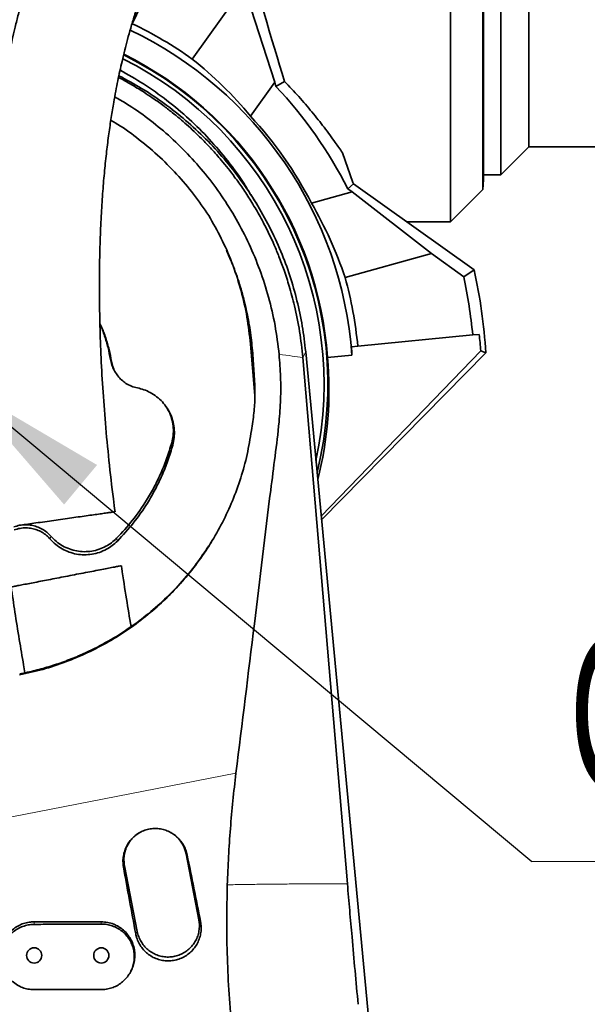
# Model space of a CAD drawing. Header units: millimetres. Extents: x 0 to 11920, y 0 to 8400.
# Tile 25 of 63: x 3541 to 3795, y 6583 to 7023. Entities that reach past the tile are written whole.
import ezdxf

# ---------------------------------------------------------------- set-up
doc = ezdxf.new("R2010")
doc.units = ezdxf.units.MM
doc.header["$LTSCALE"] = 20
doc.styles.add('SLDTEXTSTYLE0', font='TXT', dxfattribs={"width": 0.605})
doc.dimstyles.new('SLDDIMSTYLE0', dxfattribs={"dimtxt": 70, "dimasz": 70, "dimexe": 0, "dimexo": 0.0625, "dimgap": 17.5, "dimtad": 1, "dimdec": 1, "dimrnd": 1e-09, "dimzin": 12, "dimdsep": 46, "dimtxsty": 'SLDTEXTSTYLE0', "dimsah": 1, "dimcen": 0.09, "dimadec": 0, "dimazin": 3, "dimtfac": 1, "dimtofl": 0, "dimtmove": 0, "dimatfit": 3, "dimfxl": 1, "dimfrac": 2, "dimtolj": 1, "dimtzin": 12, "dimarcsym": 0})
doc.dimstyles.new('SLDDIMSTYLE1', dxfattribs={"dimtxt": 0.18, "dimasz": 70, "dimexe": 0, "dimexo": 0.0625, "dimgap": 0, "dimtad": 0, "dimtih": 1, "dimtoh": 1, "dimdec": 0, "dimrnd": 1e-09, "dimzin": 0, "dimdsep": 46, "dimtxsty": 'Standard', "dimsah": 1, "dimcen": 0.09, "dimadec": 0, "dimazin": 0, "dimtfac": 70, "dimtdec": 0, "dimtofl": 0, "dimtmove": 0, "dimatfit": 3, "dimfxl": 1, "dimfrac": 2, "dimtolj": 1, "dimtzin": 0, "dimarcsym": 0})
doc.dimstyles.new('SLDDIMSTYLE2', dxfattribs={"dimtxt": 70, "dimasz": 70, "dimexe": 0, "dimexo": 0.0625, "dimgap": 17.5, "dimtad": 1, "dimdec": 0, "dimrnd": 1e-09, "dimzin": 12, "dimdsep": 46, "dimtxsty": 'SLDTEXTSTYLE0', "dimsah": 1, "dimcen": 0.09, "dimadec": 0, "dimazin": 3, "dimtfac": 1, "dimtofl": 0, "dimtmove": 0, "dimatfit": 3, "dimfxl": 1, "dimfrac": 2, "dimtolj": 1, "dimtzin": 12, "dimarcsym": 0})
doc.dimstyles.new('SLDDIMSTYLE3', dxfattribs={"dimtxt": 70, "dimasz": 70, "dimexe": 0, "dimexo": 0.0625, "dimgap": 17.5, "dimtad": 1, "dimdec": 1, "dimrnd": 1e-09, "dimzin": 12, "dimdsep": 46, "dimtxsty": 'SLDTEXTSTYLE0', "dimsah": 1, "dimcen": 0.09, "dimse1": 1, "dimsd1": 1, "dimadec": 0, "dimazin": 3, "dimtfac": 1, "dimtofl": 0, "dimtmove": 0, "dimatfit": 3, "dimfxl": 1, "dimfrac": 2, "dimtolj": 1, "dimtzin": 12, "dimarcsym": 0})

# ---------------------------------------------------------------- blocks, each defined once
blk = doc.blocks.new('_D_8')
at = {"color": 7, "linetype": 'Continuous', "lineweight": 0}
for p, q in [((3113.33, 6946.19), (3113.33, 7635.25)), ((4897.21, 7163.22), (4897.21, 7635.25)), ((3113.33, 7605.25), (4897.21, 7605.25))]:
    blk.add_line(p, q, dxfattribs=at)
at = {"color": 7, "linetype": 'Continuous', "lineweight": 18}
for centre, start, end in [((4005.76, 7658.97), 153.4349, 206.5651), ((4004.79, 7658.97), 333.4349, 26.5651)]:
    blk.add_arc(centre, 120.11, start, end, dxfattribs=at)
for points in [[(3113.33, 7605.25), (3183.33, 7595.25), (3183.33, 7615.25)], [(4897.21, 7605.25), (4827.21, 7615.25), (4827.21, 7595.25)]]:
    blk.add_solid(points, dxfattribs=at)
at = {"color": 7, "linetype": 'Continuous', "lineweight": 18, "insert": (3898.33, 7695.48), "char_height": 70, "attachment_point": 1, "style": 'SLDTEXTSTYLE0'}
blk.add_mtext('1784', dxfattribs=at)
blk = doc.blocks.new('_D_9')
at = {"color": 7, "linetype": 'Continuous', "lineweight": 0}
for p, q in [((3514.71, 6864.22), (3514.71, 7355.25)), ((4697.21, 7064.22), (4697.21, 7355.25)), ((3514.71, 7325.25), (4697.21, 7325.25))]:
    blk.add_line(p, q, dxfattribs=at)
at = {"color": 7, "linetype": 'Continuous', "lineweight": 18}
for points in [[(3514.71, 7325.25), (3584.71, 7315.25), (3584.71, 7335.25)], [(4697.21, 7325.25), (4627.21, 7335.25), (4627.21, 7315.25)]]:
    blk.add_solid(points, dxfattribs=at)
at = {"color": 7, "linetype": 'Continuous', "lineweight": 18, "insert": (3958.92, 7415.48), "char_height": 70, "attachment_point": 1, "style": 'SLDTEXTSTYLE0'}
blk.add_mtext('1182,5', dxfattribs=at)
blk = doc.blocks.new('SW_SYMBOL_MOD_CL')
at = {"color": 0, "linetype": 'Continuous', "lineweight": 0, "char_height": 15515, "attachment_point": 5, "style": 'SLDTEXTSTYLE0'}
for s, insert in [('C', (8000, 12000)), ('L', (12000, 6000))]:
    blk.add_mtext(s, dxfattribs=dict(at, insert=insert))
blk = doc.blocks.new('SW_NOTE_0_7')
at = {"color": 0, "linetype": 'Continuous', "lineweight": 0}
for p, q in [((0, 0), (331.11, 0)), ((331.11, 0), (0, 0)), ((0, 0), (331.11, 0)), ((331.11, 0), (0, 0)), ((0, 0), (331.11, 0)), ((331.11, 0), (0, 0))]:
    blk.add_line(p, q, dxfattribs=at)
at = {"color": 0, "linetype": 'Continuous', "lineweight": 0, "xscale": 0.0045117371, "yscale": 0.0045117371, "zscale": 0.0045117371}
blk.add_blockref('SW_SYMBOL_MOD_CL', (1.24, 11.7), dxfattribs=at)
at = {"color": 0, "linetype": 'Continuous', "lineweight": 0, "insert": (118.3, 91.82), "char_height": 70, "attachment_point": 1, "style": 'SLDTEXTSTYLE0'}
blk.add_mtext('Axis 3', dxfattribs=at)
blk = doc.blocks.new('_D_15')
at = {"color": 7, "linetype": 'Continuous', "lineweight": 0}
for p, q in [((5047.21, 6302.89), (5047.21, 6622.6)), ((5047.21, 6592.6), (4644.22, 6592.6))]:
    blk.add_line(p, q, dxfattribs=at)
at = {"color": 7, "linetype": 'Continuous', "lineweight": 18}
for centre, start, end in [((4764.33, 6646.32), 153.4349, 206.5651), ((4763.36, 6646.32), 333.4349, 26.5651)]:
    blk.add_arc(centre, 120.11, start, end, dxfattribs=at)
blk.add_solid([(5047.21, 6592.6), (4977.21, 6602.6), (4977.21, 6582.6)], dxfattribs=at)
at = {"color": 7, "linetype": 'Continuous', "lineweight": 18, "insert": (4656.9, 6682.83), "char_height": 70, "attachment_point": 1, "style": 'SLDTEXTSTYLE0'}
blk.add_mtext('1934', dxfattribs=at)

msp = doc.modelspace()

# ---------------------------------------------------------------- linework, layer by layer
at = {"color": 7, "linetype": 'Continuous', "lineweight": 35}
for p, q in [((3733.71, 6932.72), (3733.71, 7172.22)), ((3748.16, 6947.17), (3748.16, 7172.22)), ((3748.4, 7168.7), (3748.4, 6951.74)), ((3756.21, 7166.72), (3756.21, 6953.72)), ((3768.71, 6966.22), (3768.71, 7154.22)), ((3613.73, 7067.82), (3591.52, 7021.25)), ((3641.41, 7037.84), (3618.32, 7005.47)), ((3641.41, 7037.84), (3655.2, 6995.18)), ((3591.52, 7021.25), (3591.26, 7020.71)), ((3585.4, 6997.25), (3586.05, 6996.93)), ((3644.38, 6980.01), (3655.2, 6995.18)), ((3655.73, 6993.29), (3655.2, 6995.18)), ((3659.59, 6995.46), (3655.73, 6993.29)), ((3756.21, 6953.72), (3768.71, 6966.22)), ((3768.71, 6966.22), (4012.37, 6966.22)), ((3685.45, 6963.59), (3690.07, 6950.41)), ((3748.16, 6947.17), (3748.4, 6951.74)), ((3748.4, 6953.72), (3756.21, 6953.72)), ((3690.4, 6949.76), (3687.82, 6947.54)), ((3689.8, 6946.13), (3687.82, 6947.54)), ((3690.4, 6949.76), (3744.28, 6911.33)), ((3733.71, 6932.72), (3748.16, 6947.17)), ((3647.2, 6940.65), (3644.54, 6945.03)), ((3689.8, 6946.13), (3671.62, 6941.09)), ((3689.8, 6946.13), (3725.17, 6918.59)), ((3714.29, 6932.72), (3733.71, 6932.72)), ((3714.87, 6932.31), (3715.16, 6932.72)), ((3686.64, 6907.9), (3725.17, 6918.59)), ((3725.17, 6918.59), (3739.64, 6908.27)), ((3667.71, 6915.44), (3667.5, 6915.3)), ((3744.28, 6911.33), (3739.64, 6908.27)), ((3692.3, 6877.32), (3743.65, 6882.26)), ((3743.65, 6882.26), (3746.52, 6882.54)), ((3646.3, 6855.25), (3644.35, 6878.21)), ((3689.43, 6877.04), (3692.3, 6877.32)), ((3687.67, 6637.11), (3667.73, 6872.17)), ((3669.03, 6874.79), (3708.44, 6457.22)), ((3675.96, 6801.31), (3747.22, 6875.16)), ((3676.12, 6799.66), (3749.48, 6874.31)), ((3678.8, 6872.27), (3689.7, 6873.32)), ((3747.22, 6875.16), (3749.48, 6874.31)), ((3583.79, 6865.99), (3584.2, 6865.31)), ((3644.81, 6839.57), (3645.65, 6845.56)), ((3627.23, 6790.51), (3626.48, 6789.2)), ((3621.29, 6621.16), (3615.56, 6650.61)), ((3588.08, 6645.27), (3593.8, 6615.82))]:
    msp.add_line(p, q, dxfattribs=at)
at = {"color": 8, "linetype": 'Continuous', "lineweight": 18}
for p, q in [((3645.06, 6876.9), (3644.35, 6878.21)), ((3667.73, 6872.17), (3669.03, 6874.79)), ((3582.27, 6870.5), (3581.8, 6871.34)), ((3609.63, 6833.07), (3609.17, 6834.11)), ((3554.86, 6791.14), (3555.21, 6792.37)), ((3584.89, 6790.22), (3584.55, 6791.47)), ((3467.17, 6653.46), (3637.88, 6686.54)), ((3616.06, 6650.12), (3615.56, 6650.61)), ((3587.62, 6644.63), (3588.08, 6645.27)), ((3547.72, 6619.08), (3547.71, 6620.22)), ((3577.72, 6619.22), (3577.71, 6620.22)), ((3622.05, 6620.41), (3621.29, 6621.16)), ((3593.08, 6614.83), (3593.8, 6615.82))]:
    msp.add_line(p, q, dxfattribs=at)
at = {"color": 7, "linetype": 'Continuous', "lineweight": 35, "flags": 128}
msp.add_lwpolyline([(3577.71, 6589.96), (3562.71, 6589.95), (3555.21, 6589.94), (3547.71, 6589.94)], dxfattribs=at)
at = {"color": 7, "linetype": 'Continuous', "lineweight": 35}
for centre in [(3547.71, 6605.22), (3577.71, 6605.22)]:
    msp.add_circle(centre, 3.4, dxfattribs=at)
for radius, start, end in [(175.48, 4.2813, 64.367), (178.41, 54.5, 64.5), (162.5, 347.9171, 63.4777), (164.21, 346.1123, 63.6069), (164.52, 4.2002, 63.629), (193.89, 26.7685, 43.3401), (176.52, 27.2673, 42.7327), (197.19, 27.0062, 27.2174), (178.41, 5.5, 15.5), (230, 5.5, 12.0575), (235.19, 3.4353, 12.5507)]:
    msp.add_arc((3514.71, 6860.22), radius, start, end, dxfattribs=at)
for centre, major_axis, ratio, start_param, end_param in [((3647.61, 7060.22), (-35.45, 127.49), 0.050492, 1.569053, 2.089497), ((3507.08, 6865.67), (145.65, -103.89), 0.998626, 1.31436, 1.518365), ((3517.22, 6851.19), (-47.81, 172.4), 0.998626, 4.764821, 4.968825), ((3515.03, 6856.96), (-22.33, 231.86), 0.999901, 4.694585, 4.726432), ((3514.48, 6862.67), (-16.83, 174.75), 0.999901, 4.677081, 4.698346), ((3514.94, 6857.92), (-15.77, 163.75), 0.999901, 4.369128, 4.703745), ((3601.27, 6594.59), (-70.6, 363.2), 0.068554, 4.770212, 4.852534), ((3636.07, 6601.34), (-70.6, 363.2), 0.107274, 1.430473, 1.512798)]:
    msp.add_ellipse(centre, major_axis=major_axis, ratio=ratio, start_param=start_param, end_param=end_param, dxfattribs=at)
for points, knots in [([(3713.07, 7226.02), (3712.25, 7225.94), (3710.15, 7225.71), (3706.95, 7225.08), (3703.65, 7224.29), (3700.76, 7223.46), (3697.23, 7222.31), (3693.03, 7220.73), (3687.73, 7218.42), (3681.9, 7215.53), (3675.72, 7212.09), (3670.11, 7208.65), (3665.35, 7205.53), (3661.58, 7202.92), (3658.44, 7200.66), (3655.68, 7198.61), (3652.86, 7196.45), (3649.56, 7193.85), (3645.96, 7190.92), (3642.13, 7187.67), (3638.13, 7184.15), (3633.89, 7180.28), (3629.58, 7176.19), (3625.33, 7172), (3620.42, 7166.97), (3614.91, 7161.05), (3608.86, 7154.19), (3602.48, 7146.55), (3595.75, 7137.98), (3588.62, 7128.21), (3581.63, 7117.88), (3576.21, 7109.17), (3572.33, 7102.54), (3570.04, 7098.48), (3568.04, 7094.83), (3566.38, 7091.72), (3565.04, 7089.15), (3563.9, 7086.9), (3562.71, 7084.52), (3561.25, 7081.53), (3559.43, 7077.7), (3557.28, 7072.98), (3554.84, 7067.36), (3552.07, 7060.6), (3549.23, 7053.1), (3546.53, 7045.32), (3544.21, 7038), (3542.22, 7031.21), (3540.53, 7024.97), (3539.13, 7019.39), (3537.97, 7014.46), (3536.99, 7010.02), (3536.08, 7005.69), (3535.19, 7001.16), (3534.15, 6995.56), (3533, 6988.77), (3531.79, 6980.65), (3530.64, 6971.86), (3529.59, 6962.39), (3528.67, 6952.18), (3527.9, 6941.15), (3527.31, 6929.2), (3526.95, 6916.33), (3526.87, 6902.55), (3527.1, 6887.92), (3527.68, 6872.48), (3528.6, 6856.28), (3529.87, 6839.34), (3531.51, 6821.71), (3533.03, 6807.31), (3534.1, 6798.78), (3534.41, 6796.34)], [0, 0, 0, 0, 0.007112, 0.018275, 0.027849, 0.036271, 0.044532, 0.060325, 0.076279, 0.096605, 0.118145, 0.138779, 0.153581, 0.166906, 0.177651, 0.186095, 0.195635, 0.20712, 0.220579, 0.233289, 0.24739, 0.262702, 0.277993, 0.293014, 0.307749, 0.33029, 0.352036, 0.372949, 0.399646, 0.42601, 0.452526, 0.479104, 0.489171, 0.498614, 0.506728, 0.513539, 0.519066, 0.523329, 0.527895, 0.534136, 0.542025, 0.551527, 0.562602, 0.575197, 0.590338, 0.604362, 0.617152, 0.628766, 0.639252, 0.648647, 0.656534, 0.663498, 0.670299, 0.677563, 0.685286, 0.697053, 0.70976, 0.723422, 0.738056, 0.753685, 0.770578, 0.788914, 0.808703, 0.829954, 0.852669, 0.876859, 0.902536, 0.929679, 0.958219, 0.988031, 1, 1, 1, 1]), ([(3583.84, 6803.31), (3583.59, 6805.23), (3582.58, 6812.78), (3581.11, 6825.95), (3579.52, 6842.51), (3578.33, 6858.41), (3577.51, 6873.55), (3577.02, 6887.86), (3576.83, 6901.29), (3576.9, 6913.84), (3577.2, 6925.51), (3577.69, 6936.32), (3578.34, 6946.28), (3579.13, 6955.49), (3580.04, 6964.01), (3581.04, 6971.94), (3582.11, 6979.26), (3583.16, 6985.61), (3584.15, 6991.04), (3585.06, 6995.66), (3586, 7000.1), (3587.03, 7004.7), (3588.18, 7009.44), (3589.46, 7014.4), (3590.89, 7019.53), (3592.54, 7025.05), (3594.45, 7030.95), (3596.64, 7037.15), (3598.99, 7043.26), (3601.31, 7048.89), (3603.43, 7053.69), (3605.26, 7057.66), (3606.77, 7060.81), (3607.95, 7063.21), (3608.97, 7065.22), (3610.02, 7067.28), (3611.31, 7069.73), (3612.87, 7072.62), (3614.7, 7075.9), (3616.72, 7079.42), (3620.09, 7085.08), (3624.78, 7092.47), (3630.82, 7101.26), (3636.99, 7109.58), (3643.39, 7117.61), (3650.38, 7125.77), (3658.01, 7134), (3664.49, 7140.43), (3669.42, 7145.02), (3672.59, 7147.87), (3675.53, 7150.43), (3678.16, 7152.64), (3680.49, 7154.55), (3682.53, 7156.18), (3684.32, 7157.57), (3685.89, 7158.76), (3687.4, 7159.89), (3689, 7161.06), (3690.83, 7162.36), (3692.85, 7163.76), (3695.02, 7165.21), (3697.25, 7166.64), (3699.99, 7168.33), (3703.14, 7170.15), (3706.56, 7171.95), (3709.67, 7173.43), (3712.07, 7174.43), (3713.83, 7175.1), (3715.09, 7175.53), (3716.33, 7175.91), (3717.48, 7176.22), (3718.22, 7176.39), (3718.52, 7176.43), (3718.61, 7176.44)], [0, 0, 0, 0, 0.010396, 0.040925, 0.0701, 0.097812, 0.123982, 0.148553, 0.171491, 0.192804, 0.212535, 0.230742, 0.247483, 0.262894, 0.277303, 0.29077, 0.303322, 0.314978, 0.32367, 0.331805, 0.339388, 0.347374, 0.356661, 0.365417, 0.375124, 0.385816, 0.397547, 0.41039, 0.424115, 0.436697, 0.447691, 0.457003, 0.464607, 0.470356, 0.474553, 0.479558, 0.485835, 0.493267, 0.501987, 0.51181, 0.521779, 0.548936, 0.576122, 0.603203, 0.63106, 0.660584, 0.69487, 0.730865, 0.745418, 0.759562, 0.772506, 0.784249, 0.794442, 0.803536, 0.811543, 0.818476, 0.824683, 0.832074, 0.840377, 0.849939, 0.860246, 0.870926, 0.881952, 0.900111, 0.91793, 0.934786, 0.950744, 0.95905, 0.967367, 0.975667, 0.984669, 0.995558, 1, 1, 1, 1]), ([(3586.09, 7000.49), (3589.61, 6998.5), (3596.85, 6994.42), (3607.15, 6987.09), (3616.98, 6978.86), (3626.08, 6969.83), (3634.32, 6960.07), (3640.47, 6951.75), (3643.53, 6946.5), (3644.43, 6944.96)], [0, 0, 0, 0, 0.148632, 0.30552, 0.46465, 0.620021, 0.776481, 0.934596, 1, 1, 1, 1]), ([(3585.57, 6998.05), (3588.98, 6996.21), (3595.96, 6992.44), (3605.9, 6985.73), (3615.48, 6978.2), (3624.43, 6969.93), (3632.7, 6960.98), (3640.23, 6951.41), (3647, 6941.28), (3652.96, 6930.66), (3657.98, 6919.78), (3662.08, 6908.74), (3665.27, 6897.61), (3667.68, 6886.28), (3668.58, 6878.62), (3669.02, 6874.79)], [0, 0, 0, 0, 0.0746, 0.152861, 0.231151, 0.30947, 0.387821, 0.466204, 0.544618, 0.623059, 0.701524, 0.77612, 0.850734, 0.925363, 1, 1, 1, 1]), ([(3622.47, 6969.94), (3621.38, 6971.01), (3619.21, 6973.15), (3615.95, 6976.12), (3612.69, 6978.94), (3609.16, 6981.83), (3605.82, 6984.4), (3602.56, 6986.76), (3599.45, 6988.91), (3596.2, 6991.03), (3592.89, 6993.07), (3589.64, 6994.98), (3587.29, 6996.26), (3586.05, 6996.93)], [0, 0, 0, 0, 0.100719, 0.20117, 0.290385, 0.38513, 0.501885, 0.568022, 0.651023, 0.751005, 0.823918, 0.906882, 1, 1, 1, 1]), ([(3659.59, 6995.46), (3661.74, 6993.21), (3666.04, 6988.68), (3671.92, 6981.8), (3677.36, 6974.94), (3681.86, 6968.82), (3684.39, 6965.14), (3685.45, 6963.59)], [0, 0, 0, 0, 0.20745, 0.416213, 0.629294, 0.843974, 1, 1, 1, 1]), ([(3583.71, 6988.58), (3585.48, 6987.58), (3590.63, 6984.68), (3598.67, 6978.96), (3607.82, 6971.51), (3616.42, 6963.2), (3624.38, 6954.15), (3631.65, 6944.4), (3638.17, 6933.99), (3643.87, 6922.93), (3648.72, 6911.27), (3652.6, 6899.12), (3655.56, 6886.5), (3656.62, 6877.89), (3657.15, 6873.55)], [0, 0, 0, 0, 0.042446, 0.124029, 0.206956, 0.290843, 0.3761, 0.461358, 0.548002, 0.636288, 0.725157, 0.815839, 0.907144, 1, 1, 1, 1]), ([(3625.72, 6935.55), (3623.52, 6938.78), (3619.11, 6945.23), (3611.41, 6954.27), (3602.92, 6962.77), (3593.66, 6970.39), (3586.64, 6975.5), (3582.6, 6977.78), (3581.97, 6978.13)], [0, 0, 0, 0, 0.191146, 0.382287, 0.579075, 0.775855, 0.964907, 1, 1, 1, 1]), ([(3631.31, 6960.32), (3629.88, 6961.97), (3627.04, 6965.27), (3624, 6968.38), (3622.47, 6969.94)], [0, 0, 0, 0, 0.499531, 1, 1, 1, 1]), ([(3640.87, 6947.74), (3639.69, 6949.43), (3636.67, 6953.75), (3633.34, 6957.84), (3631.31, 6960.32)], [0, 0, 0, 0, 0.391227, 1, 1, 1, 1]), ([(3640.87, 6947.74), (3641.49, 6946.83), (3642.74, 6944.98), (3644.57, 6942.1), (3646.42, 6939.06), (3648.23, 6935.92), (3649.95, 6932.76), (3651.53, 6929.69), (3653.2, 6926.27), (3655.08, 6922.16), (3657.24, 6917), (3659.53, 6910.91), (3660.92, 6906.49), (3661.66, 6904.13)], [0, 0, 0, 0, 0.067816, 0.138317, 0.211505, 0.287379, 0.362614, 0.433927, 0.501315, 0.597969, 0.713306, 0.84732, 1, 1, 1, 1]), ([(3646.25, 6860.41), (3646.07, 6863.48), (3645.71, 6869.6), (3644.99, 6878.76), (3643.73, 6887.94), (3641.76, 6897.07), (3639.2, 6906.12), (3635.79, 6915.61), (3631.44, 6925.53), (3627.63, 6932.2), (3625.72, 6935.55)], [0, 0, 0, 0, 0.116707, 0.233402, 0.349952, 0.469244, 0.588663, 0.707955, 0.853503, 1, 1, 1, 1]), ([(3633.63, 6920.1), (3634.64, 6917.79), (3637.22, 6911.9), (3640.3, 6901.9), (3643.01, 6890.24), (3643.9, 6882.23), (3644.35, 6878.21)], [0, 0, 0, 0, 0.173858, 0.444073, 0.720895, 1, 1, 1, 1]), ([(3664.01, 6895.35), (3663.65, 6896.83), (3662.93, 6899.77), (3662.08, 6902.68), (3661.66, 6904.13)], [0, 0, 0, 0, 0.499988, 1, 1, 1, 1]), ([(3664.01, 6895.35), (3664.85, 6891.52), (3666.52, 6883.86), (3667.33, 6876.06), (3667.73, 6872.17)], [0, 0, 0, 0, 0.500093, 1, 1, 1, 1]), ([(3582.27, 6870.5), (3581.93, 6872.27), (3581.27, 6875.82), (3579.7, 6881.04), (3578.31, 6884.93), (3577.29, 6887.03), (3577.09, 6887.46)], [0, 0, 0, 0, 0.303793, 0.607587, 0.919287, 1, 1, 1, 1]), ([(3581.8, 6871.34), (3581.47, 6873.11), (3580.8, 6876.65), (3579.22, 6881.86), (3577.98, 6885.41), (3577.14, 6887.17), (3577.09, 6887.26)], [0, 0, 0, 0, 0.323558, 0.649166, 0.981214, 1, 1, 1, 1]), ([(3657.15, 6873.55), (3657.41, 6870.21), (3657.94, 6863.53), (3657.9, 6853.47), (3657.06, 6841.67), (3655.34, 6828.17), (3651.5, 6798.16), (3645.82, 6750.93), (3640.63, 6708.8), (3637.88, 6686.54)], [0, 0, 0, 0, 0.053465, 0.106986, 0.160451, 0.242046, 0.323649, 0.64262, 1, 1, 1, 1]), ([(3583.82, 6866), (3583.71, 6866.17), (3583.11, 6867.03), (3582.36, 6868.83), (3581.99, 6870.5), (3581.8, 6871.34)], [0, 0, 0, 0, 0.104442, 0.5504827, 1, 1, 1, 1]), ([(3593.81, 6858.62), (3592.92, 6858.85), (3591.14, 6859.3), (3588.78, 6860.55), (3586.75, 6862.11), (3585.08, 6863.92), (3583.75, 6865.98), (3582.76, 6868.19), (3582.43, 6869.75), (3582.27, 6870.5)], [0, 0, 0, 0, 0.156257, 0.312512, 0.451433, 0.590349, 0.72936, 0.86837, 1, 1, 1, 1]), ([(3645.65, 6845.56), (3645.94, 6848.02), (3646.51, 6852.96), (3646.33, 6857.92), (3646.25, 6860.41)], [0, 0, 0, 0, 0.497583, 1, 1, 1, 1]), ([(3609.63, 6833.07), (3609.88, 6834.2), (3610.38, 6836.44), (3610.41, 6839.92), (3609.89, 6843.34), (3608.8, 6846.64), (3607.17, 6849.69), (3605.05, 6852.44), (3602.5, 6854.78), (3599.7, 6856.59), (3596.79, 6857.91), (3594.8, 6858.39), (3593.81, 6858.62)], [0, 0, 0, 0, 0.1023523, 0.2047052, 0.3070976, 0.4094898, 0.5118297, 0.6141693, 0.7165731, 0.8189777, 0.9094889, 1, 1, 1, 1]), ([(3609.17, 6834.11), (3609.42, 6835.2), (3609.91, 6837.39), (3609.94, 6840.77), (3609.43, 6844.12), (3608.46, 6847.18), (3607.43, 6848.99), (3606.96, 6849.8)], [0, 0, 0, 0, 0.203918, 0.413748, 0.617735, 0.827641, 1, 1, 1, 1]), ([(3541.16, 6730.49), (3544.64, 6731.26), (3551.6, 6732.78), (3561.77, 6736.16), (3571.65, 6740.29), (3581.13, 6745.21), (3590.14, 6750.91), (3598.66, 6757.33), (3606.62, 6764.4), (3613.98, 6772.09), (3620.67, 6780.39), (3626.67, 6789.23), (3631.92, 6798.5), (3636.44, 6808.23), (3640.12, 6818.38), (3643.03, 6828.87), (3644.21, 6836.01), (3644.81, 6839.57)], [0, 0, 0, 0, 0.065913, 0.132063, 0.198215, 0.26413, 0.330017, 0.396136, 0.462259, 0.528153, 0.594658, 0.661391, 0.72813, 0.794643, 0.863054, 0.931585, 1, 1, 1, 1]), ([(3584.55, 6791.47), (3586.99, 6794.11), (3591.9, 6799.43), (3597.35, 6807.3), (3601.47, 6814.46), (3604.5, 6820.76), (3607.14, 6827.31), (3608.49, 6831.84), (3609.17, 6834.11)], [0, 0, 0, 0, 0.2165821, 0.4358399, 0.5750751, 0.7150123, 0.8571328, 1, 1, 1, 1]), ([(3584.89, 6790.22), (3587.33, 6792.86), (3592.24, 6798.18), (3597.7, 6806.06), (3601.85, 6813.25), (3604.92, 6819.61), (3607.58, 6826.21), (3608.94, 6830.78), (3609.63, 6833.07)], [0, 0, 0, 0, 0.215529, 0.433695, 0.573446, 0.713906, 0.856576, 1, 1, 1, 1]), ([(3540.39, 6797.18), (3541.32, 6797.31), (3543.19, 6797.58), (3546.6, 6798.06), (3550.4, 6798.59), (3554.39, 6799.16), (3558.52, 6799.74), (3562.54, 6800.31), (3566.46, 6800.86), (3570.12, 6801.38), (3573.51, 6801.86), (3576.53, 6802.28), (3579.14, 6802.65), (3581.25, 6802.95), (3582.79, 6803.17), (3583.69, 6803.3), (3583.73, 6803.3), (3583.75, 6803.3)], [0, 0, 0, 0, 0.0677717, 0.1374478, 0.2052445, 0.2751623, 0.3403681, 0.4075722, 0.4710662, 0.53638, 0.6003676, 0.6660833, 0.732529, 0.8007132, 0.8707827, 0.9426982, 1, 1, 1, 1]), ([(3538.63, 6796.56), (3539.5, 6796.84), (3541.25, 6797.39), (3543.94, 6797.6), (3546.54, 6797.36), (3548.99, 6796.71), (3551.3, 6795.64), (3553.43, 6794.22), (3554.62, 6792.99), (3555.21, 6792.37)], [0, 0, 0, 0, 0.151081, 0.30216, 0.441048, 0.579931, 0.718924, 0.857914, 1, 1, 1, 1]), ([(3538.79, 6795.2), (3539.67, 6795.48), (3541.43, 6796.03), (3544.09, 6796.2), (3546.64, 6795.94), (3549.01, 6795.28), (3551.22, 6794.22), (3553.22, 6792.85), (3554.32, 6791.7), (3554.86, 6791.14)], [0, 0, 0, 0, 0.15623, 0.312457, 0.451359, 0.590257, 0.729272, 0.868285, 1, 1, 1, 1]), ([(3554.86, 6791.14), (3555.66, 6790.31), (3557.25, 6788.65), (3560.13, 6786.71), (3563.28, 6785.25), (3566.62, 6784.34), (3570.07, 6784.02), (3573.53, 6784.27), (3576.89, 6785.1), (3579.94, 6786.43), (3582.65, 6788.14), (3584.14, 6789.53), (3584.89, 6790.22)], [0, 0, 0, 0, 0.102349, 0.204698, 0.307085, 0.409473, 0.511799, 0.614125, 0.716519, 0.818913, 0.909457, 1, 1, 1, 1]), ([(3555.21, 6792.37), (3555.99, 6791.56), (3557.56, 6789.94), (3560.37, 6788.04), (3563.44, 6786.62), (3566.71, 6785.73), (3570.07, 6785.41), (3573.45, 6785.65), (3576.74, 6786.47), (3579.72, 6787.77), (3582.37, 6789.44), (3583.82, 6790.79), (3584.55, 6791.47)], [0, 0, 0, 0, 0.102343, 0.204686, 0.307066, 0.409445, 0.511774, 0.614102, 0.716503, 0.818905, 0.909453, 1, 1, 1, 1]), ([(3625.72, 6788.08), (3623.9, 6785.37), (3620.01, 6779.53), (3613.04, 6771.23), (3605.22, 6763.28), (3596.85, 6756.13), (3587.98, 6749.75), (3578.47, 6744.06), (3569.66, 6739.77), (3561.82, 6736.61), (3555.11, 6734.33), (3548.25, 6732.38), (3543.58, 6731.4), (3541.25, 6730.91)], [0, 0, 0, 0, 0.094067, 0.202167, 0.31111, 0.413868, 0.517364, 0.623213, 0.729883, 0.796882, 0.864089, 0.931936, 1, 1, 1, 1]), ([(3586.57, 6779.22), (3586.58, 6779.22), (3586.61, 6779.23), (3585.8, 6779.07), (3584.18, 6778.76), (3581.83, 6778.31), (3578.84, 6777.73), (3575.44, 6777.07), (3571.66, 6776.34), (3567.77, 6775.6), (3563.76, 6774.82), (3559.83, 6774.07), (3555.96, 6773.32), (3552.29, 6772.61), (3548.83, 6771.94), (3545.57, 6771.32), (3543.77, 6770.97), (3542.82, 6770.79)], [0, 0, 0, 0, 0.038506, 0.115957, 0.190537, 0.267503, 0.338299, 0.411448, 0.477491, 0.545659, 0.608395, 0.673, 0.734997, 0.798704, 0.862427, 0.92782, 1, 1, 1, 1]), ([(3590.98, 6752.09), (3590.3, 6756.2), (3588.88, 6764.85), (3587.45, 6773.89), (3586.73, 6778.88), (3586.68, 6779.24)], [0, 0, 0, 0, 0.455927, 0.96097, 1, 1, 1, 1]), ([(3537.45, 6769.75), (3537.99, 6766.02), (3539.15, 6758.17), (3541.01, 6746.57), (3542.52, 6737.52), (3543.39, 6732.6), (3543.6, 6731.43)], [0, 0, 0, 0, 0.291764, 0.614046, 0.908483, 1, 1, 1, 1]), ([(3542.82, 6770.79), (3541.97, 6770.62), (3540.26, 6770.29), (3538.58, 6769.97), (3537.56, 6769.77), (3537.5, 6769.76), (3537.48, 6769.76)], [0, 0, 0, 0, 0.254024, 0.515535, 0.769492, 1, 1, 1, 1]), ([(3637.88, 6686.54), (3637.4, 6682.45), (3636.44, 6674.28), (3635.34, 6661.87), (3634.49, 6649.37), (3634.17, 6640.96), (3634.01, 6636.75)], [0, 0, 0, 0, 0.249113, 0.498564, 0.749092, 1, 1, 1, 1]), ([(3587.62, 6644.63), (3587.51, 6645.47), (3587.3, 6647.15), (3587.52, 6649.69), (3588.14, 6652.15), (3589.18, 6654.48), (3590.6, 6656.58), (3592.33, 6658.39), (3594.35, 6659.87), (3596.55, 6660.96), (3598.87, 6661.66), (3601.25, 6661.95), (3603.63, 6661.84), (3605.95, 6661.35), (3608.16, 6660.48), (3610.23, 6659.25), (3612.07, 6657.68), (3613.67, 6655.8), (3614.93, 6653.66), (3615.69, 6651.72), (3615.97, 6650.52), (3616.06, 6650.12)], [0, 0, 0, 0, 0.055912, 0.111825, 0.167763, 0.223696, 0.279105, 0.334504, 0.388468, 0.442424, 0.494827, 0.54723, 0.598942, 0.650658, 0.702904, 0.755157, 0.808864, 0.862577, 0.917821, 0.973067, 1, 1, 1, 1]), ([(3594.85, 6660.03), (3594.57, 6659.88), (3593.61, 6659.37), (3592.16, 6658.14), (3590.58, 6656.4), (3589.31, 6654.38), (3588.41, 6652.2), (3587.89, 6649.88), (3587.74, 6647.54), (3587.97, 6646.01), (3588.08, 6645.27)], [0, 0, 0, 0, 0.05402, 0.188158, 0.326188, 0.460341, 0.598388, 0.732482, 0.870464, 1, 1, 1, 1]), ([(3615.56, 6650.61), (3615.21, 6651.88), (3614.64, 6653.91), (3613.08, 6656.36), (3611.51, 6658.11), (3610.05, 6659.36), (3609.07, 6659.88), (3608.77, 6660.03)], [0, 0, 0, 0, 0.328741, 0.522913, 0.722713, 0.916878, 1, 1, 1, 1]), ([(3634.01, 6636.75), (3633.89, 6631.32), (3633.65, 6620.44), (3633.95, 6604.12), (3634.69, 6587.86), (3635.62, 6577.1), (3636.09, 6571.71)], [0, 0, 0, 0, 0.251028, 0.502059, 0.750677, 1, 1, 1, 1]), ([(3692.45, 6583.38), (3691.99, 6588.39), (3691.06, 6598.4), (3689.81, 6612.38), (3688.68, 6625.29), (3688.01, 6633.17), (3687.67, 6637.11)], [0, 0, 0, 0, 0.28, 0.560108, 0.780132, 1, 1, 1, 1]), ([(3534.22, 6611.77), (3534.62, 6612.5), (3535.43, 6613.98), (3537.09, 6615.91), (3539.03, 6617.54), (3541.22, 6618.82), (3543.6, 6619.71), (3545.79, 6620.16), (3547.17, 6620.2), (3547.71, 6620.22)], [0, 0, 0, 0, 0.150606, 0.30121, 0.451837, 0.602464, 0.752673, 0.902882, 1, 1, 1, 1]), ([(3534.55, 6610.87), (3534.95, 6611.59), (3535.75, 6613.03), (3537.39, 6614.9), (3539.29, 6616.48), (3541.44, 6617.73), (3543.77, 6618.59), (3545.89, 6619.01), (3547.22, 6619.06), (3547.72, 6619.08)], [0, 0, 0, 0, 0.151063, 0.302133, 0.45314, 0.604154, 0.756338, 0.908523, 1, 1, 1, 1]), ([(3547.71, 6620.22), (3550.37, 6620.22), (3555.7, 6620.22), (3565.7, 6620.22), (3573.03, 6620.22), (3577.71, 6620.22)], [0, 0, 0, 0, 0.266056, 0.532112, 1, 1, 1, 1]), ([(3547.72, 6619.08), (3550.38, 6619.09), (3555.7, 6619.12), (3565.7, 6619.17), (3573.04, 6619.2), (3577.72, 6619.22)], [0, 0, 0, 0, 0.266192, 0.532383, 1, 1, 1, 1]), ([(3577.71, 6620.22), (3578.65, 6620.17), (3580.55, 6620.07), (3583.18, 6619.27), (3585.56, 6618.09), (3587.6, 6616.6), (3589.38, 6614.77), (3590.81, 6612.68), (3591.88, 6610.36), (3592.54, 6607.92), (3592.78, 6605.38), (3592.6, 6602.85), (3591.97, 6600.39), (3591.25, 6598.57), (3590.64, 6597.66), (3590.5, 6597.46)], [0, 0, 0, 0, 0.088068, 0.179398, 0.257904, 0.338675, 0.417375, 0.498357, 0.577097, 0.658129, 0.736741, 0.817645, 0.896029, 0.976688, 1, 1, 1, 1]), ([(3577.72, 6619.22), (3578.53, 6619.19), (3580.2, 6619.12), (3582.61, 6618.48), (3584.91, 6617.48), (3586.98, 6616.1), (3588.8, 6614.38), (3590.28, 6612.41), (3591.41, 6610.21), (3592.15, 6607.87), (3592.49, 6605.43), (3592.41, 6602.98), (3591.92, 6600.56), (3591.04, 6598.26), (3589.77, 6596.12), (3588.17, 6594.23), (3586.26, 6592.62), (3584.12, 6591.35), (3581.78, 6590.47), (3579.62, 6590.02), (3578.25, 6589.98), (3577.71, 6589.96)], [0, 0, 0, 0, 0.053278, 0.108097, 0.161377, 0.216229, 0.269063, 0.323455, 0.375863, 0.429799, 0.482098, 0.535904, 0.588419, 0.642438, 0.695305, 0.749691, 0.802817, 0.85748, 0.910661, 0.96539, 1, 1, 1, 1]), ([(3622.05, 6620.41), (3622.17, 6619.6), (3622.41, 6617.95), (3622.25, 6615.45), (3621.7, 6612.99), (3620.74, 6610.68), (3619.4, 6608.56), (3617.73, 6606.71), (3615.77, 6605.15), (3613.6, 6603.96), (3611.23, 6603.15), (3608.79, 6602.74), (3606.28, 6602.75), (3603.84, 6603.18), (3601.47, 6604.02), (3599.3, 6605.23), (3597.35, 6606.8), (3595.7, 6608.67), (3594.38, 6610.8), (3593.52, 6612.88), (3593.21, 6614.26), (3593.08, 6614.83)], [0, 0, 0, 0, 0.05301, 0.107551, 0.160564, 0.215134, 0.267803, 0.322009, 0.374504, 0.428519, 0.481056, 0.535113, 0.587715, 0.641839, 0.694488, 0.748662, 0.801355, 0.855572, 0.90835, 0.962646, 1, 1, 1, 1]), ([(3593.8, 6615.82), (3593.99, 6615.07), (3594.36, 6613.54), (3595.4, 6611.41), (3596.76, 6609.46), (3598.42, 6607.79), (3600.36, 6606.4), (3602.48, 6605.37), (3604.76, 6604.7), (3607.11, 6604.43), (3609.48, 6604.56), (3611.79, 6605.08), (3613.99, 6605.99), (3615.99, 6607.24), (3617.76, 6608.82), (3619.23, 6610.67), (3620.39, 6612.75), (3621.17, 6614.98), (3621.56, 6617.33), (3621.57, 6619.4), (3621.36, 6620.68), (3621.29, 6621.16)], [0, 0, 0, 0, 0.0529185, 0.1073713, 0.1602901, 0.2147436, 0.2676566, 0.3221031, 0.3750227, 0.4294761, 0.4824188, 0.5368984, 0.5898194, 0.6442751, 0.6971878, 0.7516336, 0.8045648, 0.8590314, 0.9119683, 0.9664416, 1, 1, 1, 1]), ([(3590.3, 6597.05), (3590.33, 6597.1), (3590.41, 6597.23), (3590.49, 6597.36), (3590.54, 6597.44)], [0, 0, 0, 0, 0.3677, 1, 1, 1, 1]), ([(3547.71, 6589.94), (3546.77, 6589.99), (3545.01, 6590.08), (3542.51, 6590.82), (3540.09, 6591.93), (3538.65, 6593.09), (3537.87, 6593.72)], [0, 0, 0, 0, 0.262175, 0.488623, 0.721648, 1, 1, 1, 1])]:
    msp.add_open_spline(points, degree=3, knots=knots, dxfattribs=at)
at = {"color": 8, "linetype": 'Continuous', "lineweight": 18}
for points, knots in [([(3657.15, 6873.55), (3659.16, 6873.33), (3663.05, 6872.9), (3666.21, 6872.41), (3667.73, 6872.17)], [0, 0, 0, 0, 0.516086, 1, 1, 1, 1]), ([(3634.01, 6636.75), (3636.32, 6636.79), (3641.08, 6636.88), (3648.18, 6636.98), (3655.4, 6637.06), (3662.57, 6637.12), (3669.49, 6637.15), (3676.02, 6637.16), (3682.07, 6637.14), (3685.84, 6637.12), (3687.67, 6637.11)], [0, 0, 0, 0, 0.1173086, 0.2417507, 0.3718068, 0.5043863, 0.636537, 0.7646831, 0.8861751, 1, 1, 1, 1])]:
    msp.add_open_spline(points, degree=3, knots=knots, dxfattribs=at)

# ---------------------------------------------------------------- block references
at = {"color": 7, "linetype": 'Continuous', "lineweight": 0}
msp.add_blockref('SW_NOTE_0_7', (3770, 6647.22), dxfattribs=at)

# ---------------------------------------------------------------- dimensions: what is measured, and where the dimension line sits
at = {"color": 7, "linetype": 'Continuous', "lineweight": 18}
for base, p1, p2, dimstyle, picture, middle in [((4897.21, 7605.25), (3113.33, 6942.19), (4897.21, 7159.22), 'SLDDIMSTYLE2', '_D_8', (4005.27, 7605.25)), ((3227.21, 6592.6), (5047.21, 6298.89), (3227.21, 6252.39), 'SLDDIMSTYLE3', '_D_15', (4763.84, 6592.6))]:
    dim = msp.add_linear_dim(base=base, p1=p1, p2=p2, text='(<>)', dimstyle=dimstyle, dxfattribs=at)
    dim.commit()
    dim.dimension.update_dxf_attribs({"geometry": picture, "text_midpoint": middle, "dimtype": 160})
dim = msp.add_linear_dim(base=(4697.21, 7325.25), p1=(3514.71, 6860.22), p2=(4697.21, 7060.22), dimstyle='SLDDIMSTYLE0', dxfattribs=at)
dim.commit()
dim.dimension.update_dxf_attribs({"geometry": '_D_9', "text_midpoint": (4105.96, 7325.25), "dimtype": 160})

# ---------------------------------------------------------------- leaders
at = {"color": 7, "linetype": 'Continuous', "lineweight": 0}
msp.add_leader([(3514.71, 6860.22), (3770, 6647.22)], dimstyle='SLDDIMSTYLE1', dxfattribs=at)

doc.saveas('drawing.dxf')
